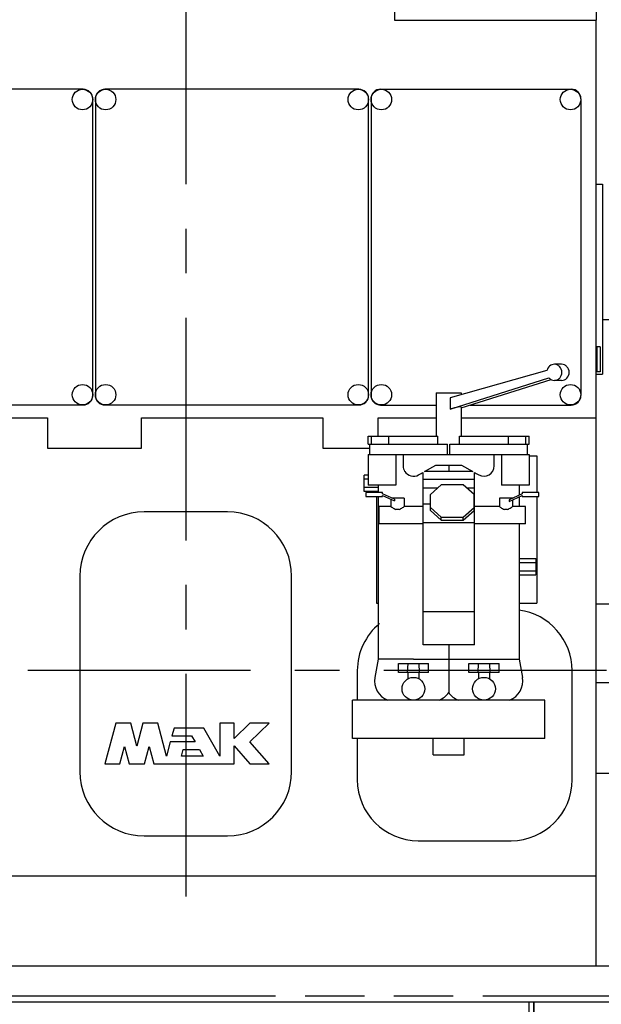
# Model space of a CAD drawing. Header units: millimetres. Extents: x 0 to 841, y 0 to 594.
# Tile 5 of 63: x 299 to 344, y 124 to 201. Entities that reach past the tile are written whole.
import ezdxf
from ezdxf.enums import TextEntityAlignment as Align

# ---------------------------------------------------------------- set-up
doc = ezdxf.new("R2010")
doc.units = ezdxf.units.MM
doc.header["$LTSCALE"] = 46.255
doc.linetypes.add('CENTER', pattern=[0.6, 0.375, -0.075, 0.075, -0.075])
doc.linetypes.add('PHANTOM', pattern=[0.8, 0.45, -0.05, 0.1, -0.05, 0.1, -0.05])
doc.layers.get('0').update_dxf_attribs({"linetype": 'CONTINUOUS'})
for name, color, linetype in [('25007_060000_TLKS_KGS_V_ABL327', 7, 'CONTINUOUS'), ('25007_061000_TLKS_KGS_V_ABL328', 7, 'CONTINUOUS'), ('25097_030000_TLKS_V_ABL302', 7, 'CONTINUOUS'), ('25097_100000_TLKS_V_ABL333', 7, 'CONTINUOUS'), ('right_6_VBL294', 7, 'CONTINUOUS')]:
    doc.layers.add(name, color=color, linetype=linetype)
doc.styles.get("Standard").update_dxf_attribs({"font": 'txt', "width": 0.6})
doc.dimstyles.new('DIMSTYLE_1', dxfattribs={"dimtxt": 3.5, "dimasz": 3.5, "dimexe": 1.8, "dimexo": 0, "dimgap": 0.875, "dimtad": 1, "dimlfac": 20, "dimdsep": 46, "dimtxsty": 'STANDARD', "dimblk": '_FILLED', "dimblk1": '_FILLED', "dimblk2": '_FILLED', "dimcen": 0.09, "dimadec": 0, "dimazin": 0, "dimtp": 2, "dimtm": 2, "dimtfac": 1, "dimtofl": 0, "dimtmove": 0, "dimatfit": 3, "dimldrblk": '_FILLED', "dimfxl": 1, "dimtolj": 1, "dimarcsym": 0})

# ---------------------------------------------------------------- blocks, each defined once
blk = doc.blocks.new('_FILLED')
at = {"color": 0, "linetype": 'BYBLOCK'}
blk.add_solid([(0, 0), (-1, 0.167), (-1, -0.167)], dxfattribs=at)
blk = doc.blocks.new('*D0')
at = {"color": 2, "linetype": 'CONTINUOUS'}
for p, q in [((299.35, 275.55), (397.3, 275.55)), ((395.5, 275.55), (395.5, 212.775)), ((395.5, 150), (395.5, 212.775)), ((372.55, 150), (397.3, 150))]:
    blk.add_line(p, q, dxfattribs=at)
at = {"color": 2, "linetype": 'CONTINUOUS', "xscale": 3.5, "yscale": 3.5, "zscale": 3.5}
for p, rotation in [((395.5, 275.55), 90), ((395.5, 150), 270)]:
    blk.add_blockref('_FILLED', p, dxfattribs=dict(at, rotation=rotation))
at = {"color": 2, "linetype": 'CONTINUOUS', "width": 0.565476}
blk.add_text('2511', height=3.5, rotation=90, dxfattribs=at).set_placement((394.625, 212.775), align=Align.CENTER)
blk = doc.blocks.new('*D1')
at = {"color": 2, "linetype": 'CONTINUOUS'}
for p, q in [((312, 271), (387.3, 271)), ((385.5, 271), (385.5, 210.5)), ((385.5, 150), (385.5, 210.5)), ((372.55, 150), (387.3, 150))]:
    blk.add_line(p, q, dxfattribs=at)
at = {"color": 2, "linetype": 'CONTINUOUS', "xscale": 3.5, "yscale": 3.5, "zscale": 3.5}
for p, rotation in [((385.5, 271), 90), ((385.5, 150), 270)]:
    blk.add_blockref('_FILLED', p, dxfattribs=dict(at, rotation=rotation))
at = {"color": 2, "linetype": 'CONTINUOUS', "width": 0.690476}
blk.add_text('2420', height=3.5, rotation=90, dxfattribs=at).set_placement((384.625, 210.5), align=Align.CENTER)
blk = doc.blocks.new('*D11')
at = {"color": 2, "linetype": 'CONTINUOUS'}
for p, q in [((375.5, 151.06), (375.5, 77.4)), ((140, 129.2), (140, 77.4)), ((140, 79.2), (257.75, 79.2)), ((375.5, 79.2), (257.75, 79.2))]:
    blk.add_line(p, q, dxfattribs=at)
at = {"color": 2, "linetype": 'CONTINUOUS', "xscale": 3.5, "yscale": 3.5, "zscale": 3.5, "rotation": 180}
blk.add_blockref('_FILLED', (140, 79.2), dxfattribs=at)
at = {"color": 2, "linetype": 'CONTINUOUS', "xscale": 3.5, "yscale": 3.5, "zscale": 3.5}
blk.add_blockref('_FILLED', (375.5, 79.2), dxfattribs=at)
at = {"color": 2, "linetype": 'CONTINUOUS', "width": 0.636905}
blk.add_text('4710', height=3.5, dxfattribs=at).set_placement((257.75, 80.075), align=Align.CENTER)
blk = doc.blocks.new('*D24')
at = {"color": 2, "linetype": 'CONTINUOUS'}
for p, q in [((318.36, 300), (417.3, 300)), ((415.5, 300), (415.5, 225)), ((415.5, 150), (415.5, 225)), ((372.55, 150), (417.3, 150))]:
    blk.add_line(p, q, dxfattribs=at)
at = {"color": 2, "linetype": 'CONTINUOUS', "xscale": 3.5, "yscale": 3.5, "zscale": 3.5}
for p, rotation in [((415.5, 300), 90), ((415.5, 150), 270)]:
    blk.add_blockref('_FILLED', p, dxfattribs=dict(at, rotation=rotation))
at = {"color": 2, "linetype": 'CONTINUOUS', "width": 0.672619}
blk.add_text('3000', height=3.5, rotation=90, dxfattribs=at).set_placement((414.625, 225), align=Align.CENTER)
blk = doc.blocks.new('*D25')
at = {"color": 2, "linetype": 'CONTINUOUS'}
for p, q in [((299.35, 286.75), (407.3, 286.75)), ((405.5, 286.75), (405.5, 218.375)), ((405.5, 150), (405.5, 218.375)), ((372.55, 150), (407.3, 150))]:
    blk.add_line(p, q, dxfattribs=at)
at = {"color": 2, "linetype": 'CONTINUOUS', "xscale": 3.5, "yscale": 3.5, "zscale": 3.5}
for p, rotation in [((405.5, 286.75), 90), ((405.5, 150), 270)]:
    blk.add_blockref('_FILLED', p, dxfattribs=dict(at, rotation=rotation))
at = {"color": 2, "linetype": 'CONTINUOUS', "width": 0.654762}
blk.add_text('2735', height=3.5, rotation=90, dxfattribs=at).set_placement((404.625, 218.375), align=Align.CENTER)
blk = doc.blocks.new('25097_122000_03_SIMPLE1_T1_B_PBL335', base_point=(229.625, 108.725))
at = {"layer": '25097_122000_03_SIMPLE1_T1_B_PBL335', "color": 8, "linetype": 'PHANTOM'}
for p, q in [((113.15, 124.65), (346.1, 124.65)), ((338.75, 124.2), (339.15, 124.2)), ((338.75, 124.2), (338.75, 90.45)), ((339.15, 124.2), (339.15, 90.45))]:
    blk.add_line(p, q, dxfattribs=at)
blk = doc.blocks.new('25097_122000_03_SIMPLE1_B_ABL334', base_point=(229.625, 108.725))
at = {"layer": '25097_122000_03_SIMPLE1_T1_B_PBL335'}
blk.add_blockref('25097_122000_03_SIMPLE1_T1_B_PBL335', (229.625, 108.725), dxfattribs=at)
blk = doc.blocks.new('25097_122000_01_SIMPLE1_T1_D_PBL338', base_point=(229.625, 116.975))
at = {"layer": '25097_122000_01_SIMPLE1_T1_D_PBL338', "color": 7, "linetype": 'CONTINUOUS'}
for p, q in [((113.15, 124.2), (346.1, 124.2)), ((339.15, 106.95), (339.15, 124.2))]:
    blk.add_line(p, q, dxfattribs=at)
blk = doc.blocks.new('25097_122000_01_SIMPLE1_D_ABL337', base_point=(229.625, 116.975))
at = {"layer": '25097_122000_01_SIMPLE1_T1_D_PBL338'}
blk.add_blockref('25097_122000_01_SIMPLE1_T1_D_PBL338', (229.625, 116.975), dxfattribs=at)
blk = doc.blocks.new('25097_111000_21_SIMPLE1_T1_A_PBL340', base_point=(229.125, 163.875))
at = {"layer": '25097_111000_21_SIMPLE1_T1_A_PBL340', "color": 7, "linetype": 'CONTINUOUS'}
for p, q in [((344, 127), (344, 200.7)), ((287.05, 169.703), (301.229, 169.703)), ((301.229, 169.703), (301.229, 167.342)), ((308.55, 169.703), (322.686, 169.703)), ((308.55, 167.342), (308.55, 169.703)), ((322.686, 169.703), (322.686, 167.342)), ((326.993, 169.703), (331.528, 169.703)), ((326.993, 168.275), (326.993, 169.703)), ((333.472, 169.703), (344, 169.703)), ((301.229, 167.342), (308.55, 167.342)), ((322.686, 167.342), (326.349, 167.342)), ((115.15, 134), (344, 134)), ((115.15, 127), (344, 127))]:
    blk.add_line(p, q, dxfattribs=at)
blk = doc.blocks.new('25097_111000_21_SIMPLE1_A_ABL339', base_point=(229.125, 163.875))
at = {"layer": '25097_111000_21_SIMPLE1_T1_A_PBL340'}
blk.add_blockref('25097_111000_21_SIMPLE1_T1_A_PBL340', (229.125, 163.875), dxfattribs=at)
blk = doc.blocks.new('25097_111200_24_SIMPLE1_T8_X_PBL371', base_point=(333.75, 145.75))
at = {"layer": '25097_111200_24_SIMPLE1_T8_X_PBL371', "color": 7, "linetype": 'CONTINUOUS'}
for p, q in [((325.375, 150), (325.375, 147.7)), ((342.125, 141.5), (342.125, 150)), ((325.375, 144.7), (325.375, 141.5)), ((330.125, 136.75), (337.375, 136.75))]:
    blk.add_line(p, q, dxfattribs=at)
for centre, start, end in [((337.375, 150), 0, 82.77653), ((330.125, 150), 129.34885, 180), ((330.125, 141.5), 180, 270), ((337.375, 141.5), 270, 360)]:
    blk.add_arc(centre, 4.75, start, end, dxfattribs=at)
blk = doc.blocks.new('25097_111200_24_SIMPLE1_T6_X_PBL379', base_point=(312, 149.745))
at = {"layer": '25097_111200_24_SIMPLE1_T6_X_PBL379', "color": 7, "linetype": 'CONTINUOUS'}
for p, q in [((315.25, 162.37), (308.75, 162.37)), ((303.75, 157.37), (303.75, 142.12)), ((320.25, 142.12), (320.25, 157.37)), ((306.544, 145.895), (305.7, 142.745)), ((307.704, 145.895), (306.544, 145.895)), ((308.18, 144.115), (307.704, 145.895)), ((308.657, 145.895), (308.18, 144.115)), ((309.817, 145.895), (308.657, 145.895)), ((310.5, 143.345), (309.817, 145.895)), ((315.78, 145.895), (314.66, 145.895)), ((314.66, 145.895), (314.66, 143.345)), ((315.78, 144.716), (315.78, 145.895)), ((317, 145.895), (315.78, 144.716)), ((318.5, 145.895), (317, 145.895)), ((317, 144.445), (318.5, 145.895)), ((311.084, 145.525), (310.923, 144.925)), ((313.401, 145.525), (311.084, 145.525)), ((314.66, 143.345), (313.401, 145.525)), ((310.795, 144.445), (310.5, 143.345)), ((312.732, 144.445), (310.795, 144.445)), ((310.923, 144.925), (312.455, 144.925)), ((312.455, 144.925), (312.732, 144.445)), ((318.5, 142.745), (317, 144.445)), ((306.86, 142.745), (307.222, 144.098)), ((307.222, 144.098), (307.585, 142.745)), ((308.776, 142.745), (309.139, 144.098)), ((309.139, 144.098), (309.501, 142.745)), ((311.66, 143.345), (311.793, 143.845)), ((311.793, 143.845), (313.078, 143.845)), ((313.078, 143.845), (313.367, 143.345)), ((315.78, 144.128), (317, 142.745)), ((315.78, 142.745), (315.78, 144.128)), ((305.7, 142.745), (306.86, 142.745)), ((307.585, 142.745), (308.776, 142.745)), ((309.501, 142.745), (315.78, 142.745)), ((313.367, 143.345), (311.66, 143.345)), ((317, 142.745), (318.5, 142.745)), ((308.75, 137.12), (315.25, 137.12))]:
    blk.add_line(p, q, dxfattribs=at)
for centre, start, end in [((308.75, 157.37), 90, 180), ((315.25, 157.37), 0, 90), ((308.75, 142.12), 180, 270), ((315.25, 142.12), 270, 360)]:
    blk.add_arc(centre, 5, start, end, dxfattribs=at)
blk = doc.blocks.new('25097_111200_24_SIMPLE1_T4_X_PBL402', base_point=(334.625, 183))
at = {"layer": '25097_111200_24_SIMPLE1_T4_X_PBL402', "color": 7, "linetype": 'CONTINUOUS'}
for p, q in [((327.193, 195.305), (342.057, 195.305)), ((326.443, 194.554), (326.443, 171.446)), ((342.807, 194.554), (342.807, 171.446)), ((327.193, 170.695), (331.528, 170.695)), ((334.178, 170.695), (342.057, 170.695))]:
    blk.add_line(p, q, dxfattribs=at)
for centre in [(327.25, 194.5), (342, 194.5), (327.25, 171.5), (342, 171.5)]:
    blk.add_circle(centre, 0.8, dxfattribs=at)
for centre, start, end in [((327.193, 194.555), 90.01851, 180.00275), ((342.057, 194.555), 359.99728, 89.98146), ((327.193, 171.445), 179.99725, 269.98149), ((342.057, 171.445), 270.01854, 0.00272)]:
    blk.add_arc(centre, 0.75, start, end, dxfattribs=at)
blk = doc.blocks.new('25097_111200_24_SIMPLE1_T3_X_PBL407', base_point=(294.1, 183))
at = {"layer": '25097_111200_24_SIMPLE1_T3_X_PBL407', "color": 7, "linetype": 'CONTINUOUS'}
for p, q in [((304, 195.3), (284.2, 195.3)), ((283.45, 194.55), (283.45, 171.45)), ((304.75, 171.45), (304.75, 194.55)), ((284.2, 170.7), (304, 170.7))]:
    blk.add_line(p, q, dxfattribs=at)
for centre in [(284.25, 194.5), (303.95, 194.5), (284.25, 171.5), (303.95, 171.5)]:
    blk.add_circle(centre, 0.8, dxfattribs=at)
for centre, start, end in [((284.2, 194.55), 90, 180), ((304, 194.55), 0, 90), ((284.2, 171.45), 180, 270), ((304, 171.45), 270, 360)]:
    blk.add_arc(centre, 0.75, start, end, dxfattribs=at)
blk = doc.blocks.new('25097_111200_24_SIMPLE1_T3_X_PBL408', base_point=(315.6, 183))
at = {"layer": '25097_111200_24_SIMPLE1_T3_X_PBL408', "color": 7, "linetype": 'CONTINUOUS'}
for p, q in [((325.5, 195.3), (305.7, 195.3)), ((304.95, 194.55), (304.95, 171.45)), ((326.25, 171.45), (326.25, 194.55)), ((305.7, 170.7), (325.5, 170.7))]:
    blk.add_line(p, q, dxfattribs=at)
for centre in [(305.75, 194.5), (325.45, 194.5), (305.75, 171.5), (325.45, 171.5)]:
    blk.add_circle(centre, 0.8, dxfattribs=at)
for centre, start, end in [((305.7, 194.55), 90, 180), ((325.5, 194.55), 0, 90), ((305.7, 171.45), 180, 270), ((325.5, 171.45), 270, 360)]:
    blk.add_arc(centre, 0.75, start, end, dxfattribs=at)
blk = doc.blocks.new('25097_111200_24_SIMPLE1_T10_X_PBL411', base_point=(344.25, 180.5))
at = {"layer": '25097_111200_24_SIMPLE1_T10_X_PBL411', "color": 7, "linetype": 'CONTINUOUS'}
for p, q in [((344, 187.9), (344.5, 187.9)), ((344.5, 187.9), (344.5, 173.1)), ((344, 173.1), (344.5, 173.1))]:
    blk.add_line(p, q, dxfattribs=at)
blk = doc.blocks.new('25097_111200_24_SIMPLE1_T11_X_PBL412', base_point=(344.15, 174.25))
at = {"layer": '25097_111200_24_SIMPLE1_T11_X_PBL412', "color": 7, "linetype": 'CONTINUOUS'}
for p, q in [((344.05, 175.075), (344, 175.075)), ((344.3, 175.225), (344.05, 175.225)), ((344.05, 175.225), (344.05, 173.275)), ((344.3, 175.225), (344.3, 173.275)), ((344.05, 173.425), (344, 173.425)), ((344.3, 173.275), (344.05, 173.275))]:
    blk.add_line(p, q, dxfattribs=at)
blk = doc.blocks.new('25097_111200_24_SIMPLE1_X_ABL341', base_point=(229.95, 167.375))
at = {"layer": '25097_111200_24_SIMPLE1_T10_X_PBL411'}
blk.add_blockref('25097_111200_24_SIMPLE1_T10_X_PBL411', (344.25, 180.5), dxfattribs=at)
at = {"layer": '25097_111200_24_SIMPLE1_T11_X_PBL412'}
blk.add_blockref('25097_111200_24_SIMPLE1_T11_X_PBL412', (344.15, 174.25), dxfattribs=at)
at = {"layer": '25097_111200_24_SIMPLE1_T3_X_PBL407'}
blk.add_blockref('25097_111200_24_SIMPLE1_T3_X_PBL407', (294.1, 183), dxfattribs=at)
at = {"layer": '25097_111200_24_SIMPLE1_T3_X_PBL408'}
blk.add_blockref('25097_111200_24_SIMPLE1_T3_X_PBL408', (315.6, 183), dxfattribs=at)
at = {"layer": '25097_111200_24_SIMPLE1_T4_X_PBL402'}
blk.add_blockref('25097_111200_24_SIMPLE1_T4_X_PBL402', (334.625, 183), dxfattribs=at)
at = {"layer": '25097_111200_24_SIMPLE1_T6_X_PBL379'}
blk.add_blockref('25097_111200_24_SIMPLE1_T6_X_PBL379', (312, 149.745), dxfattribs=at)
at = {"layer": '25097_111200_24_SIMPLE1_T8_X_PBL371'}
blk.add_blockref('25097_111200_24_SIMPLE1_T8_X_PBL371', (333.75, 145.75), dxfattribs=at)
blk = doc.blocks.new('25097_100000_TLKS_V_ABL333', base_point=(229.625, 158.7125))
at = {"layer": '25097_111000_21_SIMPLE1_A_ABL339'}
blk.add_blockref('25097_111000_21_SIMPLE1_A_ABL339', (229.125, 163.875), dxfattribs=at)
at = {"layer": '25097_111200_24_SIMPLE1_X_ABL341'}
blk.add_blockref('25097_111200_24_SIMPLE1_X_ABL341', (229.95, 167.375), dxfattribs=at)
at = {"layer": '25097_122000_01_SIMPLE1_D_ABL337'}
blk.add_blockref('25097_122000_01_SIMPLE1_D_ABL337', (229.625, 116.975), dxfattribs=at)
at = {"layer": '25097_122000_03_SIMPLE1_B_ABL334'}
blk.add_blockref('25097_122000_03_SIMPLE1_B_ABL334', (229.625, 108.725), dxfattribs=at)
blk = doc.blocks.new('25097_030000_TLKS_V_ABL302', base_point=(209.175, 180.239))
at = {"layer": '25097_100000_TLKS_V_ABL333'}
blk.add_blockref('25097_100000_TLKS_V_ABL333', (229.625, 158.713), dxfattribs=at)
blk = doc.blocks.new('25007_842200_03_SIMPLE1_T3_X_PBL332', base_point=(351.25, 98.963))
at = {"layer": '25007_842200_03_SIMPLE1_T3_X_PBL332', "color": 8, "linetype": 'PHANTOM'}
for p, q in [((348.4, 107.633), (348.4, 108.727)), ((360.9, 107.633), (360.9, 108.727)), ((351.475, 98.625), (351.475, 107.633)), ((357.825, 98.625), (357.825, 107.633)), ((362, 101.7), (360.9, 101.7)), ((360.9, 101.7), (360.9, 89.2)), ((362, 101.7), (362, 89.2)), ((341.75, 99.825), (340.5, 99.825)), ((340.5, 95.5), (340.5, 99.825)), ((341.75, 91.075), (341.75, 99.825)), ((351.492, 98.625), (341.75, 98.625)), ((360.9, 98.625), (357.808, 98.625)), ((340.5, 91.075), (340.5, 92.5)), ((360.9, 92.275), (341.75, 92.275)), ((341.75, 91.075), (340.5, 91.075)), ((362, 89.2), (360.9, 89.2))]:
    blk.add_line(p, q, dxfattribs=at)
for points, knots in [([(348.4, 107.633), (348.4, 107.656), (348.423, 107.695), (348.47, 107.732), (348.549, 107.778), (348.685, 107.831), (348.892, 107.89), (349.154, 107.946), (349.605, 108.023), (350.285, 108.106), (351.221, 108.184), (352.288, 108.242), (353.446, 108.278), (354.65, 108.29), (355.854, 108.278), (357.012, 108.242), (358.079, 108.184), (359.015, 108.106), (359.695, 108.023), (360.146, 107.946), (360.408, 107.89), (360.615, 107.831), (360.751, 107.778), (360.83, 107.732), (360.877, 107.695), (360.9, 107.656), (360.9, 107.633)], [0, 0, 0, 0, 0.005567, 0.009439, 0.014256, 0.026961, 0.043896, 0.065026, 0.090207, 0.151852, 0.226637, 0.31178, 0.404067, 0.5, 0.595933, 0.68822, 0.773363, 0.848148, 0.909793, 0.934974, 0.956104, 0.973039, 0.985744, 0.990561, 0.994433, 1, 1, 1, 1]), ([(348.4, 107.633), (348.4, 107.6), (348.446, 107.548), (348.523, 107.502), (348.661, 107.441), (348.896, 107.374), (349.25, 107.3), (349.694, 107.232), (350.443, 107.143), (351.045, 107.097), (351.47, 107.071)], [0, 0, 0, 0, 0.031339, 0.055788, 0.087312, 0.172427, 0.286831, 0.429163, 0.597315, 1, 1, 1, 1]), ([(351.475, 107.633), (351.475, 107.663), (351.537, 107.701), (351.618, 107.733), (351.779, 107.778), (352.042, 107.825), (352.433, 107.873), (352.908, 107.913), (353.656, 107.954), (354.65, 107.972), (355.644, 107.954), (356.392, 107.913), (356.867, 107.873), (357.258, 107.825), (357.521, 107.778), (357.682, 107.733), (357.763, 107.701), (357.825, 107.663), (357.825, 107.633)], [0, 0, 0, 0, 0.013791, 0.026508, 0.043461, 0.089807, 0.151513, 0.226374, 0.311602, 0.5, 0.688398, 0.773626, 0.848487, 0.910193, 0.956539, 0.973492, 0.986209, 1, 1, 1, 1]), ([(357.83, 107.071), (358.255, 107.097), (358.857, 107.143), (359.606, 107.232), (360.05, 107.3), (360.404, 107.374), (360.639, 107.441), (360.777, 107.502), (360.854, 107.548), (360.9, 107.6), (360.9, 107.633)], [0, 0, 0, 0, 0.402685, 0.570837, 0.713169, 0.827573, 0.912688, 0.944212, 0.968661, 1, 1, 1, 1]), ([(351.492, 98.625), (351.512, 98.625), (351.565, 98.598), (351.654, 98.542), (351.776, 98.45), (351.925, 98.332), (352.096, 98.188), (352.359, 97.96), (352.717, 97.638), (353.172, 97.215), (353.653, 96.758), (354.149, 96.278), (354.482, 95.949), (354.65, 95.782)], [0, 0, 0, 0, 0.014038, 0.039549, 0.075605, 0.120775, 0.173607, 0.232789, 0.365907, 0.51327, 0.670176, 0.833278, 1, 1, 1, 1]), ([(354.65, 95.782), (354.818, 95.949), (355.151, 96.278), (355.647, 96.758), (356.128, 97.215), (356.583, 97.638), (356.941, 97.96), (357.204, 98.188), (357.375, 98.332), (357.524, 98.45), (357.646, 98.542), (357.735, 98.598), (357.788, 98.625), (357.808, 98.625)], [0, 0, 0, 0, 0.166722, 0.329824, 0.48673, 0.634093, 0.767211, 0.826393, 0.879225, 0.924395, 0.960451, 0.985962, 1, 1, 1, 1])]:
    blk.add_open_spline(points, degree=3, knots=knots, dxfattribs=at)
blk = doc.blocks.new('25007_842200_03_SIMPLE1_T1_X_PBL366', base_point=(354.55, 121.525))
at = {"layer": '25007_842200_03_SIMPLE1_T1_X_PBL366', "color": 8, "linetype": 'PHANTOM'}
for p, q in [((348.3, 128.16), (357.967, 128.16)), ((348.3, 127.06), (348.3, 128.16)), ((348.3, 127.06), (357.967, 127.06)), ((351.375, 116.554), (351.375, 127.06)), ((357.725, 116.554), (357.725, 127.06)), ((348.3, 114.898), (348.3, 115.992)), ((360.8, 114.898), (360.8, 115.992))]:
    blk.add_line(p, q, dxfattribs=at)
for centre, start, end in [((348.369, 114.898), 180.00785, 186.41301), ((360.731, 114.898), 353.58699, 359.99215)]:
    blk.add_arc(centre, 0.0686, start, end, dxfattribs=at)
for points in [[(360.8, 115.992), (360.8, 116.016), (360.777, 116.054), (360.73, 116.091), (360.651, 116.137), (360.515, 116.19), (360.308, 116.249), (360.046, 116.305), (359.595, 116.383), (358.915, 116.465), (357.979, 116.543), (356.912, 116.601), (355.754, 116.637), (354.55, 116.649), (353.346, 116.637), (352.188, 116.601), (351.121, 116.543), (350.185, 116.465), (349.505, 116.383), (349.054, 116.305), (348.792, 116.249), (348.585, 116.19), (348.449, 116.137), (348.37, 116.091), (348.323, 116.054), (348.3, 116.016), (348.3, 115.992)], [(360.8, 114.898), (360.8, 114.922), (360.777, 114.96), (360.73, 114.997), (360.651, 115.043), (360.515, 115.096), (360.308, 115.155), (360.046, 115.211), (359.595, 115.289), (358.915, 115.371), (357.979, 115.449), (356.912, 115.507), (355.754, 115.543), (354.55, 115.555), (353.346, 115.543), (352.188, 115.507), (351.121, 115.449), (350.185, 115.371), (349.505, 115.289), (349.054, 115.211), (348.792, 115.155), (348.585, 115.096), (348.449, 115.043), (348.37, 114.997), (348.323, 114.96), (348.3, 114.922), (348.3, 114.898)]]:
    blk.add_open_spline(points, degree=3, knots=[0, 0, 0, 0, 0.005567, 0.009439, 0.014256, 0.026961, 0.043896, 0.065026, 0.090207, 0.151852, 0.226637, 0.31178, 0.404067, 0.5, 0.595933, 0.68822, 0.773363, 0.848148, 0.909793, 0.934974, 0.956104, 0.973039, 0.985744, 0.990561, 0.994433, 1, 1, 1, 1], dxfattribs=at)
blk = doc.blocks.new('25007_842200_03_SIMPLE1_T2_X_PBL439', base_point=(354.55, 112.071))
at = {"layer": '25007_842200_03_SIMPLE1_T2_X_PBL439', "color": 8, "linetype": 'PHANTOM'}
for p, q in [((348.3, 114.883), (348.3, 113.789)), ((360.8, 114.883), (360.8, 113.789)), ((350.767, 113.179), (350.765, 113.177)), ((350.765, 113.177), (350.767, 113.179)), ((358.335, 113.177), (358.333, 113.179)), ((348.3, 109.811), (348.3, 108.717)), ((350.767, 110.421), (350.765, 110.424)), ((350.765, 110.424), (350.765, 110.424)), ((358.335, 110.424), (358.333, 110.421)), ((358.333, 110.421), (358.335, 110.424)), ((358.335, 110.424), (358.335, 110.424)), ((360.8, 109.811), (360.8, 108.837)), ((349.981, 109.163), (350.018, 109.167))]:
    blk.add_line(p, q, dxfattribs=at)
for centre, radius, start, end in [((348.369, 114.883), 0.069, 172.02709, 179.97555), ((360.731, 114.883), 0.069, 0.02445, 7.97291), ((349.155, 114.221), 1.92, 327.12878, 347.2612), ((359.951, 114.223), 1.925, 192.76865, 212.84266), ((352.7, 111.8), 2.375, 144.55208, 179.98674), ((356.4, 111.8), 2.375, 0.01326, 35.44818), ((352.699, 111.801), 2.374, 180.01244, 214.79325), ((356.401, 111.801), 2.374, 325.20672, 359.98756), ((352.709, 111.806), 2.386, 214.76845, 215.42206), ((349.166, 109.385), 1.907, 29.94707, 32.88981), ((359.932, 109.387), 1.904, 147.11102, 150.04586), ((356.391, 111.806), 2.386, 324.5782, 325.23152), ((352.375, 87.729), 21.567, 95.49722, 96.27388)]:
    blk.add_arc(centre, radius, start, end, dxfattribs=at)
for points, knots in [([(348.301, 114.893), (348.304, 114.917), (348.346, 114.972), (348.45, 115.029), (348.607, 115.089), (348.922, 115.174), (349.447, 115.267), (350.216, 115.359), (351.149, 115.436), (352.209, 115.493), (353.357, 115.529), (354.55, 115.54), (355.743, 115.529), (356.891, 115.493), (357.951, 115.436), (358.884, 115.359), (359.653, 115.267), (360.178, 115.174), (360.493, 115.089), (360.65, 115.029), (360.754, 114.972), (360.796, 114.917), (360.799, 114.893)], [0, 0, 0, 0, 0.00584, 0.014948, 0.028077, 0.045369, 0.092129, 0.153889, 0.228474, 0.313158, 0.404804, 0.5, 0.595196, 0.686842, 0.771526, 0.846111, 0.907871, 0.954631, 0.971923, 0.985052, 0.99416, 1, 1, 1, 1]), ([(348.3, 113.789), (348.3, 113.813), (348.323, 113.851), (348.37, 113.888), (348.449, 113.934), (348.585, 113.987), (348.792, 114.046), (349.054, 114.102), (349.505, 114.18), (350.185, 114.262), (351.121, 114.34), (352.188, 114.398), (353.346, 114.434), (354.55, 114.447), (355.754, 114.434), (356.912, 114.398), (357.979, 114.34), (358.915, 114.262), (359.595, 114.18), (360.046, 114.102), (360.308, 114.046), (360.515, 113.987), (360.651, 113.934), (360.73, 113.888), (360.777, 113.851), (360.8, 113.813), (360.8, 113.789)], [0, 0, 0, 0, 0.005567, 0.009439, 0.014256, 0.026961, 0.043896, 0.065026, 0.090207, 0.151852, 0.226637, 0.31178, 0.404067, 0.5, 0.595933, 0.68822, 0.773363, 0.848148, 0.909793, 0.934974, 0.956104, 0.973039, 0.985744, 0.990561, 0.994433, 1, 1, 1, 1]), ([(348.3, 113.789), (348.3, 113.76), (348.335, 113.714), (348.399, 113.672), (348.509, 113.617), (348.699, 113.556), (348.986, 113.488), (349.347, 113.425), (349.962, 113.34), (350.458, 113.293), (350.809, 113.266)], [0, 0, 0, 0, 0.033182, 0.057902, 0.089363, 0.17365, 0.28672, 0.427702, 0.59502, 1, 1, 1, 1]), ([(351.027, 113.798), (351.03, 113.812), (351.056, 113.842), (351.153, 113.894), (351.356, 113.949), (351.683, 114.007), (352.118, 114.059), (352.642, 114.101), (353.237, 114.133), (353.881, 114.153), (354.55, 114.16), (355.219, 114.153), (355.863, 114.133), (356.458, 114.101), (356.982, 114.059), (357.417, 114.007), (357.744, 113.949), (357.947, 113.894), (358.044, 113.842), (358.07, 113.812), (358.073, 113.798)], [0, 0, 0, 0, 0.006037, 0.015425, 0.04629, 0.093331, 0.155157, 0.229616, 0.314013, 0.40526, 0.5, 0.59474, 0.685987, 0.770384, 0.844843, 0.906669, 0.95371, 0.984575, 0.993963, 1, 1, 1, 1]), ([(358.29, 113.266), (358.641, 113.293), (359.138, 113.34), (359.753, 113.425), (360.114, 113.488), (360.401, 113.556), (360.591, 113.617), (360.701, 113.672), (360.765, 113.714), (360.8, 113.76), (360.8, 113.789)], [0, 0, 0, 0, 0.404978, 0.572297, 0.713281, 0.826353, 0.910641, 0.942102, 0.966821, 1, 1, 1, 1]), ([(350.767, 113.179), (350.778, 113.195), (350.817, 113.223), (350.937, 113.277), (351.169, 113.334), (351.531, 113.394), (351.998, 113.446), (352.554, 113.49), (353.18, 113.522), (353.853, 113.542), (354.55, 113.549), (355.247, 113.542), (355.92, 113.522), (356.546, 113.49), (357.102, 113.446), (357.569, 113.394), (357.931, 113.334), (358.163, 113.277), (358.283, 113.223), (358.322, 113.195), (358.333, 113.179)], [0, 0, 0, 0, 0.007383, 0.018334, 0.051771, 0.100251, 0.162354, 0.236037, 0.318801, 0.407811, 0.5, 0.592189, 0.681199, 0.763963, 0.837646, 0.899749, 0.948229, 0.981666, 0.992617, 1, 1, 1, 1]), ([(350.756, 110.45), (350.756, 110.465), (350.778, 110.499), (350.838, 110.534), (350.929, 110.571), (351.055, 110.606), (351.214, 110.641), (351.488, 110.687), (351.901, 110.738), (352.469, 110.785), (353.363, 110.834), (354.55, 110.856), (355.737, 110.834), (356.631, 110.785), (357.199, 110.738), (357.612, 110.687), (357.886, 110.641), (358.045, 110.606), (358.171, 110.571), (358.262, 110.534), (358.322, 110.499), (358.344, 110.465), (358.344, 110.45)], [0, 0, 0, 0, 0.005567, 0.014229, 0.026935, 0.043872, 0.065003, 0.090187, 0.151836, 0.226627, 0.311776, 0.5, 0.688224, 0.773373, 0.848164, 0.909813, 0.934997, 0.956128, 0.973065, 0.985771, 0.994433, 1, 1, 1, 1]), ([(348.3, 109.811), (348.3, 109.835), (348.323, 109.873), (348.37, 109.91), (348.449, 109.956), (348.585, 110.009), (348.792, 110.068), (349.054, 110.124), (349.505, 110.202), (350.185, 110.284), (351.121, 110.362), (352.188, 110.42), (353.346, 110.456), (354.55, 110.468), (355.754, 110.456), (356.912, 110.42), (357.979, 110.362), (358.915, 110.284), (359.595, 110.202), (360.046, 110.124), (360.308, 110.068), (360.515, 110.009), (360.651, 109.956), (360.73, 109.91), (360.777, 109.873), (360.8, 109.835), (360.8, 109.811)], [0, 0, 0, 0, 0.005567, 0.009439, 0.014256, 0.026961, 0.043896, 0.065026, 0.090207, 0.151852, 0.226637, 0.31178, 0.404067, 0.5, 0.595933, 0.68822, 0.773363, 0.848148, 0.909793, 0.934974, 0.956104, 0.973039, 0.985744, 0.990561, 0.994433, 1, 1, 1, 1]), ([(348.3, 108.717), (348.3, 108.739), (348.331, 108.793), (348.422, 108.849), (348.561, 108.907), (348.751, 108.963), (348.991, 109.018), (349.405, 109.093), (349.742, 109.136), (349.981, 109.163)], [0, 0, 0, 0, 0.037726, 0.095192, 0.178826, 0.290048, 0.428757, 0.594177, 1, 1, 1, 1]), ([(348.3, 108.717), (348.3, 108.707), (348.312, 108.657), (348.358, 108.625), (348.393, 108.605)], [0, 0, 0, 0, 0.192032, 1, 1, 1, 1])]:
    blk.add_open_spline(points, degree=3, knots=knots, dxfattribs=at)
for points in [[(350.756, 110.45), (350.756, 110.441), (350.76, 110.432), (350.765, 110.424)], [(358.335, 110.424), (358.34, 110.432), (358.344, 110.441), (358.344, 110.45)]]:
    blk.add_open_spline(points, degree=3, dxfattribs=at)
blk = doc.blocks.new('25007_842200_03_SIMPLE1_X_ABL331', base_point=(351.25, 108.68))
at = {"layer": '25007_842200_03_SIMPLE1_T1_X_PBL366'}
blk.add_blockref('25007_842200_03_SIMPLE1_T1_X_PBL366', (354.55, 121.525), dxfattribs=at)
at = {"layer": '25007_842200_03_SIMPLE1_T2_X_PBL439'}
blk.add_blockref('25007_842200_03_SIMPLE1_T2_X_PBL439', (354.55, 112.071), dxfattribs=at)
at = {"layer": '25007_842200_03_SIMPLE1_T3_X_PBL332'}
blk.add_blockref('25007_842200_03_SIMPLE1_T3_X_PBL332', (351.25, 98.963), dxfattribs=at)
blk = doc.blocks.new('25007_634500_05_SIMPLE1_T1_A_PBL364', base_point=(345.45, 152.188))
at = {"layer": '25007_634500_05_SIMPLE1_T1_A_PBL364', "color": 7, "linetype": 'CONTINUOUS'}
for p, q in [((344.5, 177.375), (346, 177.375)), ((346, 177.375), (346, 127)), ((346.9, 158.349), (346.9, 131)), ((344, 155.208), (346, 155.208)), ((344, 149.089), (346, 149.089)), ((346, 148.258), (346.9, 148.258)), ((344, 142), (346, 142)), ((346, 131), (346.9, 131)), ((344, 127), (346, 127))]:
    blk.add_line(p, q, dxfattribs=at)
blk = doc.blocks.new('25007_634500_05_SIMPLE1_A_ABL363', base_point=(345.45, 152.1875))
at = {"layer": '25007_634500_05_SIMPLE1_T1_A_PBL364'}
blk.add_blockref('25007_634500_05_SIMPLE1_T1_A_PBL364', (345.45, 152.1875), dxfattribs=at)
blk = doc.blocks.new('25007_766000_04_SIMPLE1_T1_X_PBL370', base_point=(333.449, 159.285))
at = {"layer": '25007_766000_04_SIMPLE1_T1_X_PBL370', "color": 7, "linetype": 'CONTINUOUS'}
for p, q in [((341.306, 173.87), (340.737, 173.87)), ((340.163, 173.396), (332.615, 171.258)), ((332.615, 170.382), (340.312, 172.811)), ((333.472, 170.472), (340.482, 172.685)), ((341.306, 172.62), (340.737, 172.62)), ((331.528, 171.656), (333.472, 171.656)), ((331.528, 171.656), (331.528, 168.275)), ((332.615, 171.258), (332.615, 170.382)), ((333.472, 171.656), (333.472, 171.5)), ((333.472, 170.53), (333.472, 168.275)), ((326.223, 168.275), (331.66, 168.275)), ((326.223, 167.65), (326.223, 168.275)), ((326.486, 167.65), (326.486, 168.275)), ((327.84, 167.65), (327.84, 168.275)), ((331.66, 167.65), (331.66, 168.275)), ((333.34, 168.275), (338.777, 168.275)), ((333.34, 167.65), (333.34, 168.275)), ((337.16, 167.65), (337.16, 168.275)), ((338.514, 167.65), (338.514, 168.275)), ((338.777, 167.65), (338.777, 168.275)), ((326.223, 167.65), (332.401, 167.65)), ((326.349, 166.85), (326.349, 167.65)), ((332.401, 166.85), (332.401, 167.65)), ((332.599, 167.65), (338.777, 167.65)), ((332.599, 166.85), (332.599, 167.65)), ((338.651, 166.85), (338.651, 167.65)), ((326.213, 166.85), (338.787, 166.85)), ((326.213, 166.85), (326.213, 164.45)), ((328.37, 166.85), (328.37, 164.45)), ((328.949, 166.85), (328.949, 165.949)), ((336.051, 165.949), (336.051, 166.85)), ((336.63, 166.85), (336.63, 164.45)), ((338.787, 166.85), (338.787, 164.45)), ((338.787, 166.75), (339.375, 166.75)), ((339.375, 166.75), (339.375, 163.889)), ((330.621, 165.516), (331.5, 166)), ((331.5, 166), (333.5, 166)), ((332.5, 166), (332.5, 165.516)), ((333.5, 166), (334.379, 165.516)), ((326.213, 165.235), (325.9, 165.235)), ((325.9, 163.965), (325.9, 165.235)), ((330.5, 152), (330.5, 165.449)), ((334.379, 165.516), (330.621, 165.516)), ((334.5, 152), (334.5, 165.45)), ((326.213, 164.918), (325.9, 164.918)), ((327, 164.282), (325.9, 164.282)), ((328.37, 164.45), (326.213, 164.45)), ((327, 164.45), (327, 163.889)), ((334.5, 164.892), (330.5, 164.892)), ((331.601, 164.207), (330.5, 164.207)), ((331.912, 164.489), (331.075, 163.73)), ((333.638, 164.489), (331.912, 164.489)), ((334.475, 163.73), (333.638, 164.489)), ((334.5, 164.207), (333.949, 164.207)), ((338.787, 164.45), (336.63, 164.45)), ((338, 164.45), (338, 163.684)), ((327, 163.965), (325.9, 163.965)), ((327.35, 163.889), (326.05, 163.889)), ((326.05, 163.889), (326.05, 163.565)), ((326.05, 163.565), (327.35, 163.565)), ((326.875, 163.965), (326.875, 163.889)), ((326.875, 163.565), (326.875, 155.25)), ((327, 163.565), (327, 150.893)), ((327.35, 163.79), (327.35, 163.889)), ((328.267, 163.361), (327.35, 163.79)), ((327.35, 163.652), (328.267, 163.224)), ((327.35, 163.565), (327.35, 163.652)), ((329.025, 163.44), (328.1, 163.44)), ((329.025, 163.44), (329.025, 162.79)), ((331.075, 162.474), (331.075, 163.73)), ((334.475, 162.474), (334.475, 163.73)), ((337.475, 163.44), (336.45, 163.44)), ((336.45, 163.44), (336.45, 162.79)), ((338.225, 163.79), (337.208, 163.315)), ((337.208, 163.177), (338.225, 163.652)), ((338, 163.547), (338, 162.79)), ((339.525, 163.889), (338.225, 163.889)), ((338.225, 163.889), (338.225, 163.79)), ((338.225, 163.652), (338.225, 163.565)), ((338.225, 163.565), (339.525, 163.565)), ((339.375, 163.565), (339.375, 155.25)), ((339.525, 163.565), (339.525, 163.889)), ((328, 162.79), (327.075, 162.79)), ((327.075, 161.44), (327.075, 162.79)), ((328, 163.348), (328, 162.79)), ((328.267, 163.361), (328.267, 163.224)), ((330.5, 162.79), (329.025, 162.79)), ((331.075, 162.984), (330.5, 162.984)), ((331.075, 162.71), (331.912, 161.952)), ((333.638, 161.952), (334.475, 162.71)), ((334.5, 162.984), (334.475, 162.984)), ((336.45, 162.79), (334.5, 162.79)), ((337.208, 163.315), (337.208, 163.177)), ((337.475, 163.302), (337.475, 162.79)), ((338.5, 162.79), (337.475, 162.79)), ((338.5, 161.44), (338.5, 162.79)), ((328.634, 162.57), (328.391, 162.57)), ((331.075, 162.474), (331.912, 161.715)), ((331.912, 161.952), (333.638, 161.952)), ((331.912, 161.715), (331.912, 161.952)), ((333.638, 161.715), (334.475, 162.474)), ((333.638, 161.715), (333.638, 161.952)), ((337.084, 162.57), (336.841, 162.57)), ((330.5, 161.44), (327.075, 161.44)), ((334.5, 161.507), (330.5, 161.507)), ((331.912, 161.715), (333.638, 161.715)), ((338.5, 161.44), (334.5, 161.44)), ((338, 161.44), (338, 150.893)), ((338, 158.735), (339.3, 158.735)), ((338, 158.418), (339.3, 158.418)), ((339.3, 158.735), (339.3, 157.465)), ((338, 157.782), (339.3, 157.782)), ((338, 157.465), (339.3, 157.465)), ((326.875, 155.25), (327, 155.25)), ((338, 155.25), (339.375, 155.25)), ((334.5, 154.578), (330.5, 154.578)), ((334.5, 152), (330.5, 152)), ((332.5, 152), (332.5, 150.893)), ((327, 150.893), (326.75, 149.475)), ((329.75, 150.893), (327, 150.893)), ((328.575, 150.55), (330.925, 150.55)), ((328.575, 149.85), (328.575, 150.55)), ((329.302, 150.55), (329.274, 149.85)), ((329.75, 150.893), (332.5, 150.893)), ((330.226, 149.85), (330.198, 150.55)), ((330.925, 149.85), (330.925, 150.55)), ((332.5, 150.893), (338, 150.893)), ((332.5, 150.893), (332.5, 149.475)), ((334.075, 150.55), (336.425, 150.55)), ((334.075, 149.85), (334.075, 150.55)), ((334.802, 150.55), (334.774, 149.85)), ((335.726, 149.85), (335.698, 150.55)), ((336.425, 149.85), (336.425, 150.55)), ((338, 150.893), (338.25, 149.475)), ((330.925, 149.85), (328.575, 149.85)), ((329.325, 149.85), (329.325, 149.367)), ((330.175, 149.85), (330.175, 149.367)), ((336.425, 149.85), (334.075, 149.85)), ((334.825, 149.85), (334.825, 149.367)), ((335.675, 149.85), (335.675, 149.367)), ((332.5, 149.475), (332.5, 148.3)), ((332.5, 148.3), (332.5, 148.299)), ((340, 147.7), (325, 147.7)), ((325, 144.7), (325, 147.7)), ((340, 144.7), (340, 147.7)), ((340, 144.7), (325, 144.7))]:
    blk.add_line(p, q, dxfattribs=at)
for centre in [(329.75, 148.588), (335.25, 148.588)]:
    blk.add_circle(centre, 0.887, dxfattribs=at)
for centre, radius, start, end in [((329.752, 165.949), 0.803, 180, 211.46698), ((335.248, 165.949), 0.803, 240.57292, 360), ((329.757, 165.952), 0.808, 211.46698, 299.06913), ((328.331, 149.196), 1.605, 170, 248.78227), ((336.669, 149.196), 1.605, 291.20737, 10.00086), ((331.169, 149.196), 1.605, 291.21773, 326.01108), ((333.831, 149.196), 1.605, 213.99345, 248.79263)]:
    blk.add_arc(centre, radius, start, end, dxfattribs=at)
blk.add_ellipse((332.5, 170.256), major_axis=(0.972, 0.277), ratio=0.089922, start_param=-0.02556, end_param=1.426161, dxfattribs=at)
for points, knots in [([(340.737, 173.87), (340.608, 173.87), (340.338, 173.771), (340.194, 173.526), (340.163, 173.396)], [0, 0, 0, 0, 0.491549, 1, 1, 1, 1]), ([(340.737, 172.62), (340.814, 172.62), (340.971, 172.653), (341.233, 172.839), (341.391, 173.245), (341.233, 173.651), (340.971, 173.837), (340.814, 173.87), (340.737, 173.87)], [0, 0, 0, 0, 0.122861, 0.247668, 0.5, 0.752332, 0.877139, 1, 1, 1, 1]), ([(341.306, 172.62), (341.384, 172.62), (341.541, 172.653), (341.802, 172.839), (341.961, 173.245), (341.802, 173.651), (341.541, 173.837), (341.384, 173.87), (341.306, 173.87)], [0, 0, 0, 0, 0.122861, 0.247668, 0.5, 0.752332, 0.877139, 1, 1, 1, 1]), ([(340.312, 172.811), (340.366, 172.752), (340.498, 172.655), (340.658, 172.62), (340.737, 172.62)], [0, 0, 0, 0, 0.504076, 1, 1, 1, 1]), ([(330.15, 165.246), (330.216, 165.285), (330.333, 165.354), (330.45, 165.421), (330.5, 165.449)], [0, 0, 0, 0, 0.573342, 1, 1, 1, 1]), ([(334.5, 165.45), (334.551, 165.422), (334.669, 165.356), (334.786, 165.289), (334.853, 165.25)], [0, 0, 0, 0, 0.426913, 1, 1, 1, 1]), ([(328, 162.79), (328.037, 162.762), (328.158, 162.673), (328.291, 162.597), (328.391, 162.57)], [0, 0, 0, 0, 0.312918, 1, 1, 1, 1]), ([(328.634, 162.57), (328.734, 162.597), (328.867, 162.673), (328.988, 162.762), (329.025, 162.79)], [0, 0, 0, 0, 0.687082, 1, 1, 1, 1]), ([(336.45, 162.79), (336.487, 162.762), (336.608, 162.673), (336.741, 162.597), (336.841, 162.57)], [0, 0, 0, 0, 0.312918, 1, 1, 1, 1]), ([(337.084, 162.57), (337.184, 162.597), (337.317, 162.673), (337.438, 162.762), (337.475, 162.79)], [0, 0, 0, 0, 0.687082, 1, 1, 1, 1])]:
    blk.add_open_spline(points, degree=3, knots=knots, dxfattribs=at)
blk = doc.blocks.new('25007_766000_04_SIMPLE1_T2_X_PBL383', base_point=(332.5, 144.075))
at = {"layer": '25007_766000_04_SIMPLE1_T2_X_PBL383', "color": 7, "linetype": 'CONTINUOUS'}
for p, q in [((331.2925, 143.45), (331.2925, 144.7)), ((333.7075, 143.45), (333.7075, 144.7)), ((331.2925, 143.45), (333.7075, 143.45))]:
    blk.add_line(p, q, dxfattribs=at)
blk = doc.blocks.new('25007_766000_04_SIMPLE1_X_ABL369', base_point=(332.5, 144.075))
at = {"layer": '25007_766000_04_SIMPLE1_T1_X_PBL370'}
blk.add_blockref('25007_766000_04_SIMPLE1_T1_X_PBL370', (333.449, 159.285), dxfattribs=at)
at = {"layer": '25007_766000_04_SIMPLE1_T2_X_PBL383'}
blk.add_blockref('25007_766000_04_SIMPLE1_T2_X_PBL383', (332.5, 144.075), dxfattribs=at)
blk = doc.blocks.new('25007_452000_10_SIMPLE1_T1_A_PBL420', base_point=(339.765, 216.077))
at = {"layer": '25007_452000_10_SIMPLE1_T1_A_PBL420', "color": 7, "linetype": 'CONTINUOUS'}
for p, q in [((332.352, 231.455), (333.305, 231.455)), ((332.352, 230.738), (332.352, 231.455)), ((332.829, 230.738), (332.829, 231.455)), ((333.305, 230.738), (333.305, 231.455)), ((330.462, 230.738), (328.5, 228.8)), ((343.587, 230.738), (330.462, 230.738)), ((345.525, 228.775), (343.587, 230.738)), ((328.5, 228.8), (328.5, 202.45)), ((345.525, 202.45), (345.525, 228.775)), ((347.35, 224.565), (347.35, 214.04)), ((348.35, 213.772), (348.35, 224.572)), ((345.525, 213.39), (346.975, 213.39)), ((347.35, 214.04), (346.484, 212.54)), ((347.35, 212.04), (348.35, 213.772)), ((348.129, 213.39), (348.275, 213.39)), ((348.275, 213.39), (348.275, 212.09)), ((345.525, 212.39), (346.413, 212.39)), ((346.35, 212.04), (346.35, 206.744)), ((347.35, 212.04), (347.35, 206.744)), ((347.552, 212.39), (348.075, 212.39)), ((348.025, 212.09), (348.725, 212.09)), ((348.025, 209.59), (348.025, 212.09)), ((348.075, 212.39), (348.075, 212.09)), ((348.725, 209.59), (348.725, 212.09)), ((349.825, 211.44), (348.725, 211.44)), ((349.825, 210.24), (349.825, 211.44)), ((350.125, 211.12), (349.825, 211.12)), ((350.205, 211.24), (350.125, 211.24)), ((350.125, 210.44), (350.125, 211.24)), ((350.205, 210.44), (350.205, 211.24)), ((350.455, 211.127), (350.205, 211.127)), ((350.855, 211.19), (350.455, 211.19)), ((350.455, 210.49), (350.455, 211.19)), ((350.962, 211.592), (350.855, 211.19)), ((350.855, 210.49), (350.855, 211.19)), ((351.147, 211.592), (350.962, 211.592)), ((350.962, 210.088), (350.962, 211.592)), ((351.147, 210.088), (351.147, 211.592)), ((351.147, 211.592), (351.255, 211.19)), ((351.255, 210.49), (351.255, 211.19)), ((349.825, 210.24), (348.725, 210.24)), ((350.125, 210.56), (349.825, 210.56)), ((350.205, 210.44), (350.125, 210.44)), ((350.455, 210.553), (350.205, 210.553)), ((350.855, 210.49), (350.455, 210.49)), ((350.855, 210.49), (350.962, 210.088)), ((351.255, 210.49), (351.147, 210.088)), ((348.025, 209.59), (348.725, 209.59)), ((348.075, 209.59), (348.075, 202.415)), ((348.275, 209.59), (348.275, 202.415)), ((351.147, 210.088), (350.962, 210.088)), ((345.525, 208.403), (346.35, 208.403)), ((347.35, 208.69), (346.35, 208.69)), ((345.525, 207.178), (346.35, 207.178)), ((346.35, 206.744), (347.35, 206.744)), ((345.525, 203.4), (348.075, 203.4)), ((328.275, 202.45), (345.525, 202.45)), ((328.275, 202.45), (328.275, 200.7)), ((344.025, 200.7), (344.025, 202.45)), ((345.525, 202.45), (348.075, 202.45)), ((348.075, 202.415), (348.275, 202.415)), ((328.275, 200.7), (344.025, 200.7))]:
    blk.add_line(p, q, dxfattribs=at)
for centre, radius, start, end in [((347.85, 225.283), 0.875, 90, 235.1501), ((347.84, 225.283), 0.875, 305.64358, 89.35182), ((347.35, 212.04), 1, 150, 180)]:
    blk.add_arc(centre, radius, start, end, dxfattribs=at)
blk = doc.blocks.new('25007_452000_10_SIMPLE1_A_ABL419', base_point=(339.765, 216.0775))
at = {"layer": '25007_452000_10_SIMPLE1_T1_A_PBL420'}
blk.add_blockref('25007_452000_10_SIMPLE1_T1_A_PBL420', (339.765, 216.0775), dxfattribs=at)
blk = doc.blocks.new('25007_061000_TLKS_KGS_V_ABL328', base_point=(348.47, 160.327))
at = {"layer": '25007_452000_10_SIMPLE1_A_ABL419'}
blk.add_blockref('25007_452000_10_SIMPLE1_A_ABL419', (339.765, 216.077), dxfattribs=at)
at = {"layer": '25007_634500_05_SIMPLE1_A_ABL363'}
blk.add_blockref('25007_634500_05_SIMPLE1_A_ABL363', (345.45, 152.188), dxfattribs=at)
at = {"layer": '25007_766000_04_SIMPLE1_X_ABL369'}
blk.add_blockref('25007_766000_04_SIMPLE1_X_ABL369', (332.5, 144.075), dxfattribs=at)
at = {"layer": '25007_842200_03_SIMPLE1_X_ABL331'}
blk.add_blockref('25007_842200_03_SIMPLE1_X_ABL331', (351.25, 108.68), dxfattribs=at)
blk = doc.blocks.new('25007_060000_TLKS_KGS_V_ABL327', base_point=(348.47, 160.3275))
at = {"layer": '25007_061000_TLKS_KGS_V_ABL328'}
blk.add_blockref('25007_061000_TLKS_KGS_V_ABL328', (348.47, 160.3275), dxfattribs=at)
blk = doc.blocks.new('25097_000000_TLKS_MARKETING_ABL297', base_point=(207.708, 179.614))
at = {"layer": '25007_060000_TLKS_KGS_V_ABL327'}
blk.add_blockref('25007_060000_TLKS_KGS_V_ABL327', (348.47, 160.327), dxfattribs=at)
at = {"layer": '25097_030000_TLKS_V_ABL302'}
blk.add_blockref('25097_030000_TLKS_V_ABL302', (209.175, 180.239), dxfattribs=at)
blk = doc.blocks.new('25097_000000_TRENNSTELLEN_TLKS_PBL368', base_point=(242.411, 181.1))
at = {"layer": '25097_000000_TRENNSTELLEN_TLKS_PBL368', "color": 2, "linetype": 'CENTER'}
for p, q in [((312, 233), (312, 129.2)), ((372.55, 150), (112.272, 150))]:
    blk.add_line(p, q, dxfattribs=at)
blk = doc.blocks.new('RIGHT_6_VBL294', base_point=(204.108, 194.6))
at = {"layer": '25097_000000_TLKS_MARKETING_ABL297'}
blk.add_blockref('25097_000000_TLKS_MARKETING_ABL297', (207.708, 179.614), dxfattribs=at)
at = {"layer": '25097_000000_TRENNSTELLEN_TLKS_PBL368'}
blk.add_blockref('25097_000000_TRENNSTELLEN_TLKS_PBL368', (242.411, 181.1), dxfattribs=at)

msp = doc.modelspace()

# ---------------------------------------------------------------- block references
at = {"layer": 'right_6_VBL294'}
msp.add_blockref('RIGHT_6_VBL294', (204.10765, 194.6), dxfattribs=at)

# ---------------------------------------------------------------- dimensions: what is measured, and where the dimension line sits
at = {"color": 2, "linetype": 'CONTINUOUS'}
for base, p2, picture, middle in [((415.5, 300), (318.36, 300), '*D24', (415.5, 224.66667)), ((405.5, 286.75), (299.35, 286.75), '*D25', (405.5, 218.04167)), ((395.5, 275.55), (299.35, 275.55), '*D0', (395.5, 212.44168)), ((385.5, 271), (312, 271), '*D1', (385.5, 210.16667))]:
    dim = msp.add_linear_dim(base=base, p1=(372.55, 150), p2=p2, angle=90, dimstyle='DIMSTYLE_1', dxfattribs=at)
    dim.commit()
    dim.dimension.update_dxf_attribs({"geometry": picture, "text_midpoint": middle, "dimtype": 160})
dim = msp.add_linear_dim(base=(375.5, 79.2), p1=(140, 129.2), p2=(375.5, 151.06), dimstyle='DIMSTYLE_1', dxfattribs=at)
dim.commit()
dim.dimension.update_dxf_attribs({"geometry": '*D11', "text_midpoint": (257.41666, 79.2), "dimtype": 160})

doc.saveas('drawing.dxf')
